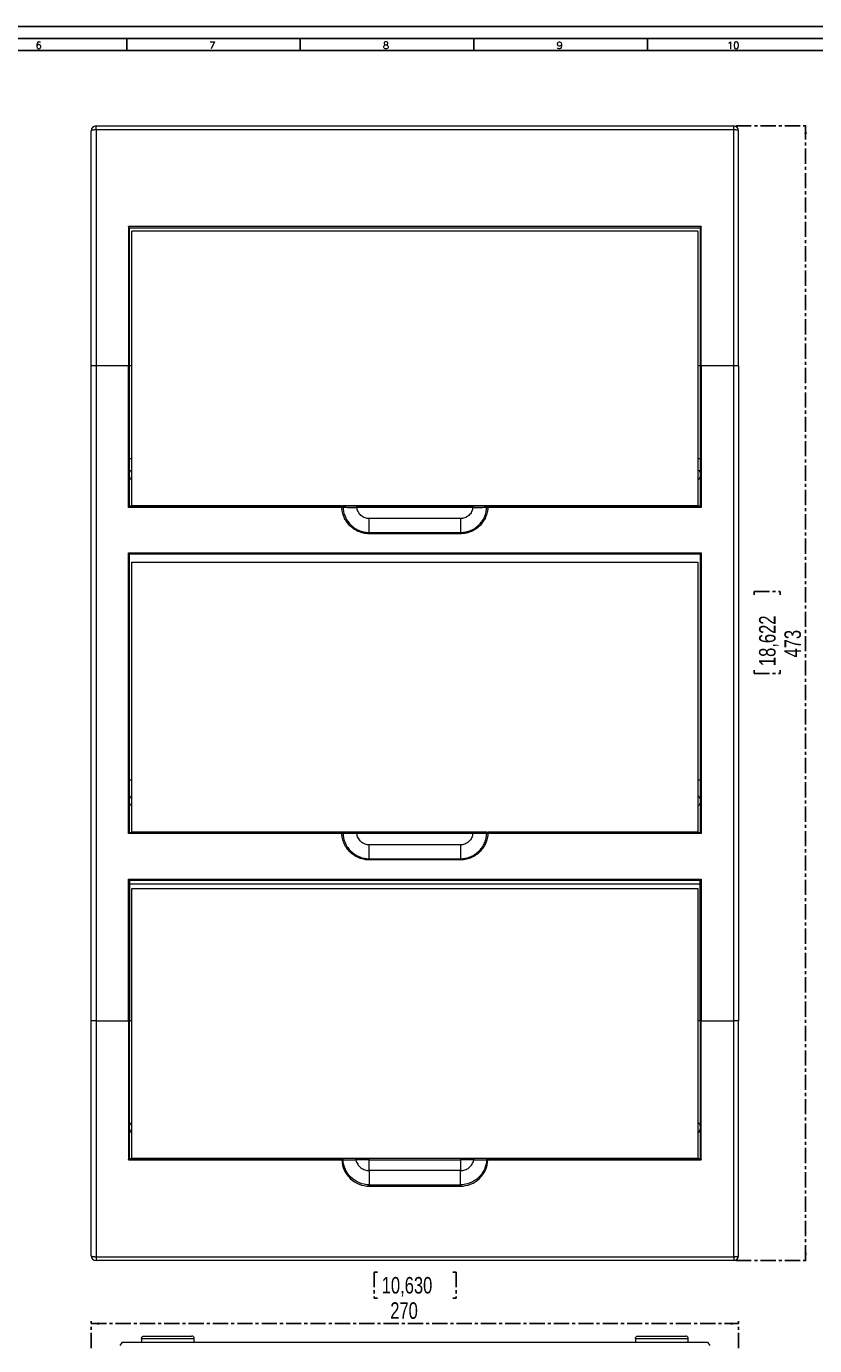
# Model space of a CAD drawing. Header units: millimetres. Extents: x 0 to 1189, y 0 to 841.
# Tile 3 of 6: x 418 to 747, y 291 to 841. Entities that reach past the tile are written whole.
import ezdxf

# ---------------------------------------------------------------- set-up
doc = ezdxf.new("R2010")
doc.units = ezdxf.units.MM
doc.linetypes.add('CENTER', pattern=[10.16, 6.35, -1.27, 1.27, -1.27])
doc.layers.add('CENTRO', color=7, linetype='CENTER')
doc.layers.add('FORMATO', color=7, linetype='Continuous')
doc.styles.add('SLDTEXTSTYLE0', font='ROMANS')
doc.styles.add('SLDTEXTSTYLE3', font='TXT', dxfattribs={"width": 0.75})
doc.dimstyles.new('SLDDIMSTYLE0', dxfattribs={"dimtxt": 6.879167, "dimasz": 3.302, "dimexe": 0, "dimexo": 0.0625, "dimgap": 1.719792, "dimtad": 1, "dimdec": 1, "dimrnd": 1e-09, "dimzin": 12, "dimdsep": 46, "dimtxsty": 'SLDTEXTSTYLE3', "dimsah": 1, "dimcen": 0.09, "dimadec": 0, "dimazin": 3, "dimtfac": 1, "dimtdec": 1, "dimtofl": 0, "dimtmove": 0, "dimatfit": 3, "dimfxl": 1, "dimfrac": 2, "dimtolj": 1, "dimtzin": 12, "dimarcsym": 0})

# ---------------------------------------------------------------- blocks, each defined once
blk = doc.blocks.new('_D')
at = {"layer": 'CENTRO'}
for p, q in [((713.79, 799.48), (743.8, 799.48)), ((742.8, 326.48), (742.8, 799.48)), ((721.31, 604), (721.31, 605.39)), ((721.31, 605.39), (732.24, 605.39)), ((732.24, 605.39), (732.24, 604)), ((721.31, 572.56), (721.31, 571.17)), ((732.24, 571.17), (732.24, 572.56)), ((721.31, 571.17), (732.24, 571.17)), ((713.79, 326.48), (743.8, 326.48))]:
    blk.add_line(p, q, dxfattribs=at)
for points in [[(742.8, 799.48), (742.3, 796.17), (743.31, 796.17)], [(742.8, 326.48), (743.31, 329.78), (742.3, 329.78)]]:
    blk.add_solid(points, dxfattribs=at)
at = {"layer": 'CENTRO', "char_height": 6.879, "attachment_point": 1, "rotation": 90, "style": 'SLDTEXTSTYLE3'}
for s, insert in [('18,622', (723.37, 574.3, -49.44)), ('473', (733.94, 577.87, -49.44))]:
    blk.add_mtext(s, dxfattribs=dict(at, insert=insert))
blk = doc.blocks.new('_D_2')
at = {"layer": 'CENTRO'}
for p, q in [((564.22, 321.69), (562.83, 321.69)), ((562.83, 321.69), (562.83, 310.76)), ((595.66, 321.69), (597.06, 321.69)), ((597.06, 321.69), (597.06, 310.76)), ((562.83, 310.76), (564.22, 310.76)), ((597.06, 310.76), (595.66, 310.76)), ((444.79, 290.01), (444.79, 301.19)), ((444.79, 300.19), (714.79, 300.19)), ((714.79, 290.01), (714.79, 301.19))]:
    blk.add_line(p, q, dxfattribs=at)
for points in [[(444.79, 300.19), (448.1, 299.68), (448.1, 300.7)], [(714.79, 300.19), (711.49, 300.7), (711.49, 299.68)]]:
    blk.add_solid(points, dxfattribs=at)
at = {"layer": 'CENTRO', "char_height": 6.879, "attachment_point": 1, "style": 'SLDTEXTSTYLE3'}
for s, insert in [('10,630', (565.97, 319.62, -33.78)), ('270', (569.53, 309.06, -33.78))]:
    blk.add_mtext(s, dxfattribs=dict(at, insert=insert))

msp = doc.modelspace()

# ---------------------------------------------------------------- linework, layer by layer
at = {"color": 7, "linetype": 'Continuous', "lineweight": 15}
for p, q in [((446.79, 797.87), (446.79, 799.48)), ((446.79, 799.48), (712.79, 799.48)), ((446.79, 797.87), (446.79, 699.48)), ((712.79, 797.87), (446.79, 797.87)), ((712.79, 797.87), (712.79, 799.48)), ((712.79, 699.48), (712.79, 797.87)), ((699.29, 757.53), (460.29, 757.53)), ((460.79, 756.98), (698.79, 756.98)), ((461.79, 641.08), (461.79, 755.58)), ((697.79, 755.58), (461.79, 755.58)), ((697.79, 755.58), (697.79, 641.08)), ((446.79, 699.48), (444.79, 699.48)), ((444.79, 426.48), (444.79, 699.48)), ((446.79, 699.48), (446.79, 426.48)), ((460.29, 699.48), (446.79, 699.48)), ((460.29, 640.48), (460.29, 699.48)), ((460.79, 640.98), (460.79, 699.48)), ((461.79, 699.48), (460.79, 699.48)), ((698.79, 699.48), (697.79, 699.48)), ((698.79, 699.48), (698.79, 640.98)), ((699.29, 699.48), (699.29, 640.48)), ((712.79, 699.48), (699.29, 699.48)), ((712.79, 426.48), (712.79, 699.48)), ((714.79, 699.48), (714.79, 426.48)), ((461.79, 660.77), (460.79, 660.77)), ((698.79, 660.77), (697.79, 660.77)), ((460.29, 640.48), (460.79, 640.98)), ((549.33, 640.48), (460.29, 640.48)), ((549.33, 640.98), (460.79, 640.98)), ((549.18, 641.08), (461.79, 641.08)), ((549.43, 640.96), (549.31, 640.97)), ((549.33, 640.98), (549.33, 640.48)), ((697.79, 641.08), (549.8, 641.08)), ((603.97, 640.98), (555.62, 640.98)), ((603.97, 640.48), (555.62, 640.48)), ((610.26, 640.48), (610.26, 640.98)), ((698.79, 640.98), (610.26, 640.98)), ((699.29, 640.48), (610.26, 640.48)), ((699.29, 640.48), (698.79, 640.98)), ((560.79, 629.99), (560.79, 635.78)), ((598.79, 635.78), (560.79, 635.78)), ((598.79, 635.78), (598.79, 629.99)), ((560.79, 629.99), (560.79, 629.5)), ((560.79, 629.99), (598.79, 629.99)), ((598.79, 629.5), (560.79, 629.5)), ((598.79, 629.99), (598.79, 629.5)), ((460.29, 621.48), (699.29, 621.48)), ((460.29, 504.48), (460.29, 621.48)), ((460.79, 620.98), (460.29, 621.48)), ((460.79, 504.98), (460.79, 620.98)), ((698.79, 620.98), (460.79, 620.98)), ((461.79, 505.08), (461.79, 617.63)), ((461.79, 617.63), (697.79, 617.63)), ((697.79, 617.63), (697.79, 505.08)), ((698.79, 620.98), (699.29, 621.48)), ((698.79, 620.98), (698.79, 504.98)), ((699.29, 621.48), (699.29, 504.48)), ((461.79, 526.76), (460.79, 526.76)), ((698.79, 526.76), (697.79, 526.76)), ((460.79, 504.98), (460.29, 504.48)), ((549.33, 504.48), (460.29, 504.48)), ((460.79, 504.98), (549.33, 504.98)), ((609.77, 505.08), (461.79, 505.08)), ((549.41, 504.97), (549.31, 504.97)), ((549.33, 504.98), (549.33, 504.48)), ((603.97, 504.98), (555.62, 504.98)), ((603.97, 504.48), (555.62, 504.48)), ((610.26, 504.48), (610.26, 504.98)), ((610.26, 504.98), (698.79, 504.98)), ((699.29, 504.48), (610.26, 504.48)), ((697.79, 505.08), (610.41, 505.08)), ((698.79, 504.98), (699.29, 504.48)), ((560.79, 493.99), (560.79, 499.78)), ((598.79, 499.78), (560.79, 499.78)), ((598.79, 499.78), (598.79, 493.99)), ((560.79, 493.99), (560.79, 493.5)), ((560.79, 493.99), (598.79, 493.99)), ((598.79, 493.5), (560.79, 493.5)), ((598.79, 493.5), (598.79, 493.99)), ((460.29, 485.48), (699.29, 485.48)), ((460.29, 426.48), (460.29, 485.48)), ((460.79, 484.98), (460.29, 485.48)), ((460.79, 484.98), (460.79, 426.48)), ((698.79, 484.98), (460.79, 484.98)), ((699.29, 485.48), (698.79, 484.98)), ((698.79, 426.48), (698.79, 484.98)), ((699.29, 485.48), (699.29, 426.48)), ((698.79, 483.43), (460.79, 483.43)), ((461.79, 481.63), (697.79, 481.63)), ((461.79, 369.08), (461.79, 481.63)), ((697.79, 481.63), (697.79, 369.08)), ((446.79, 426.48), (444.79, 426.48)), ((446.79, 426.48), (460.29, 426.48)), ((446.79, 426.48), (446.79, 328.09)), ((460.29, 426.48), (460.29, 368.42)), ((460.79, 426.48), (460.29, 426.48)), ((461.79, 426.48), (460.79, 426.48)), ((698.79, 426.48), (697.79, 426.48)), ((699.29, 426.48), (698.79, 426.48)), ((699.29, 368.42), (699.29, 426.48)), ((699.29, 426.48), (712.79, 426.48)), ((712.79, 328.09), (712.79, 426.48)), ((714.79, 426.48), (712.79, 426.48)), ((461.79, 379.98), (460.79, 379.98)), ((698.79, 379.98), (697.79, 379.98)), ((460.79, 368.98), (549.33, 368.98)), ((697.79, 369.08), (461.79, 369.08)), ((549.41, 368.97), (549.32, 368.97)), ((549.33, 368.98), (549.33, 368.42)), ((598.79, 368.98), (560.79, 368.98)), ((610.26, 368.42), (610.26, 368.98)), ((610.26, 368.98), (698.79, 368.98)), ((460.29, 368.42), (549.33, 368.42)), ((560.79, 363.95), (560.79, 368.41)), ((560.79, 368.41), (598.79, 368.41)), ((560.79, 363.95), (560.79, 358.06)), ((598.79, 363.95), (560.79, 363.95)), ((598.79, 368.41), (598.79, 363.95)), ((598.79, 358.06), (598.79, 363.95)), ((610.26, 368.42), (699.29, 368.42)), ((560.79, 357.5), (560.79, 358.06)), ((560.79, 358.06), (598.79, 358.06)), ((560.79, 357.5), (598.79, 357.5)), ((598.79, 358.06), (598.79, 357.5)), ((446.79, 328.09), (712.79, 328.09)), ((446.79, 328.09), (446.79, 326.48)), ((712.79, 326.48), (446.79, 326.48)), ((712.79, 328.09), (712.79, 326.48)), ((457.66, 292.51), (456.79, 291.01)), ((457.66, 292.51), (701.93, 292.51)), ((465.79, 294.01), (465.79, 292.51)), ((465.79, 294.01), (487.79, 294.01)), ((487.79, 292.51), (487.79, 294.01)), ((671.79, 294.01), (671.79, 292.51)), ((671.79, 294.01), (693.79, 294.01)), ((693.79, 292.51), (693.79, 294.01)), ((701.93, 292.51), (702.79, 291.01))]:
    msp.add_line(p, q, dxfattribs=at)
at = {"color": 7, "linetype": 'Continuous', "lineweight": 15, "flags": 128}
for points in [[(460.29, 757.53), (460.29, 750.3), (460.29, 743.06), (460.29, 735.81), (460.29, 728.55), (460.29, 721.29), (460.29, 714.02), (460.29, 706.75), (460.29, 699.48)], [(699.29, 699.48), (699.29, 706.75), (699.29, 714.02), (699.29, 721.29), (699.29, 728.55), (699.29, 735.81), (699.29, 743.06), (699.29, 750.3), (699.29, 757.53)], [(460.29, 699.48), (460.39, 699.48), (460.49, 699.48), (460.57, 699.48), (460.65, 699.48), (460.71, 699.48), (460.76, 699.48), (460.79, 699.48), (460.79, 699.48)], [(698.79, 699.48), (698.8, 699.48), (698.83, 699.48), (698.88, 699.48), (698.94, 699.48), (699.02, 699.48), (699.1, 699.48), (699.2, 699.48), (699.29, 699.48)], [(714.79, 699.48), (714.76, 699.48), (714.64, 699.48), (714.46, 699.48), (714.21, 699.48), (713.91, 699.48), (713.56, 699.48), (713.18, 699.48), (712.79, 699.48)]]:
    msp.add_lwpolyline(points, dxfattribs=at)
at = {"color": 7, "linetype": 'Continuous', "lineweight": 15}
for centre, radius, start, end in [((446.79, 797.48), 2, 90, 180), ((712.79, 797.48), 2, 0, 90), ((461.79, 654.98), 1, 90, 180), ((697.79, 654.98), 1, 0, 90), ((461.79, 653.18), 1, 180, 270), ((697.79, 653.18), 1, 270, 0), ((461.79, 518.98), 1, 90, 180), ((461.79, 517.18), 1, 180, 270), ((697.79, 518.98), 1, 0, 90), ((697.79, 517.18), 1, 270, 0), ((446.79, 328.48), 2, 180, 270), ((712.79, 328.48), 2, 270, 0)]:
    msp.add_arc(centre, radius, start, end, dxfattribs=at)
for points, knots in [([(446.79, 797.87), (446.56, 797.87), (446.3, 797.86), (445.81, 797.82), (445.58, 797.79), (445.19, 797.71), (445.03, 797.67), (444.84, 797.57), (444.79, 797.52), (444.79, 797.48)], [0, 0, 0, 0, 0.25, 0.25, 0.5, 0.5, 0.75, 0.75, 1, 1, 1, 1]), ([(714.79, 797.48), (714.79, 797.48), (714.79, 797.5), (714.78, 797.53), (714.75, 797.56), (714.71, 797.59), (714.62, 797.64), (714.47, 797.69), (714.22, 797.75), (713.91, 797.8), (713.62, 797.83), (713.38, 797.85), (713.18, 797.86), (712.99, 797.86), (712.86, 797.86), (712.79, 797.87)], [0, 0, 0, 0, 0.040529, 0.082198, 0.1251, 0.185733, 0.250172, 0.375093, 0.500014, 0.624936, 0.749857, 0.812393, 0.874929, 0.942324, 1, 1, 1, 1]), ([(444.79, 699.48), (444.79, 700.22), (444.79, 701.72), (444.79, 703.96), (444.79, 706.2), (444.79, 708.44), (444.79, 710.68), (444.79, 712.92), (444.79, 715.15), (444.79, 717.39), (444.79, 719.63), (444.79, 721.87), (444.79, 727.47), (444.79, 736.43), (444.79, 748.72), (444.79, 760.98), (444.79, 770.49), (444.79, 777.26), (444.79, 781.31), (444.79, 785.36), (444.79, 789.41), (444.79, 793.44), (444.79, 796.13), (444.79, 797.48)], [0, 0, 0, 0, 0.0227177, 0.0454333, 0.0681472, 0.0908599, 0.1135719, 0.1362835, 0.1589953, 0.1817077, 0.2044211, 0.227136, 0.2498529, 0.374924, 0.5000002, 0.6250714, 0.7501476, 0.7917922, 0.8334321, 0.87507, 0.9167088, 0.9583512, 1, 1, 1, 1]), ([(714.79, 699.48), (714.79, 715.89), (714.79, 732.34), (714.79, 765.08), (714.79, 781.38), (714.79, 797.48)], [0, 0, 0, 0, 0.5, 0.5, 1, 1, 1, 1]), ([(460.79, 756.98), (460.79, 756.98), (460.79, 756.99), (460.78, 757), (460.77, 757.03), (460.72, 757.08), (460.62, 757.2), (460.49, 757.34), (460.39, 757.43), (460.34, 757.49), (460.31, 757.52), (460.29, 757.53)], [0, 0, 0, 0, 0.062146, 0.125636, 0.186896, 0.251468, 0.500737, 0.749567, 0.874724, 0.937495, 1, 1, 1, 1]), ([(460.79, 699.48), (460.79, 700.21), (460.79, 701.69), (460.79, 703.91), (460.79, 706.13), (460.79, 708.34), (460.79, 710.56), (460.79, 712.77), (460.79, 714.99), (460.79, 717.21), (460.79, 719.42), (460.79, 721.63), (460.79, 723.85), (460.79, 726.06), (460.79, 728.91), (460.79, 732.39), (460.79, 736.5), (460.79, 740.61), (460.79, 744.71), (460.79, 748.8), (460.79, 752.89), (460.79, 755.62), (460.79, 756.98)], [0, 0, 0, 0, 0.038463, 0.076928, 0.115393, 0.153858, 0.192324, 0.230789, 0.269253, 0.307716, 0.346178, 0.384637, 0.423094, 0.461549, 0.500001, 0.571533, 0.643034, 0.714503, 0.785936, 0.857332, 0.928687, 1, 1, 1, 1]), ([(699.29, 757.53), (699.27, 757.51), (699.22, 757.45), (699.13, 757.37), (699.04, 757.28), (698.94, 757.17), (698.87, 757.08), (698.82, 757.03), (698.81, 757), (698.8, 756.99), (698.8, 756.98), (698.79, 756.98)], [0, 0, 0, 0, 0.0992686, 0.2503674, 0.3870671, 0.4999229, 0.7490867, 0.8135579, 0.87473, 0.9380322, 1, 1, 1, 1]), ([(698.79, 756.98), (698.79, 756.24), (698.79, 754.78), (698.79, 752.57), (698.79, 750.37), (698.79, 748.16), (698.79, 745.95), (698.79, 743.75), (698.79, 741.54), (698.79, 739.33), (698.79, 737.12), (698.79, 734.91), (698.79, 732.7), (698.79, 730.49), (698.79, 727.64), (698.79, 724.16), (698.79, 720.04), (698.79, 715.93), (698.79, 711.81), (698.79, 707.7), (698.79, 703.59), (698.79, 700.85), (698.79, 699.48)], [0, 0, 0, 0, 0.038463, 0.076927, 0.115392, 0.153857, 0.192323, 0.230788, 0.269252, 0.307715, 0.346176, 0.384636, 0.423093, 0.461548, 0.5, 0.571532, 0.643033, 0.714502, 0.785935, 0.857331, 0.928687, 1, 1, 1, 1]), ([(549.33, 640.98), (549.38, 640.98), (549.45, 640.97), (549.57, 640.92), (549.62, 640.88), (549.72, 640.79), (549.76, 640.73), (549.81, 640.62), (549.82, 640.55), (549.82, 640.5)], [0, 0, 0, 0, 0.25, 0.25, 0.5, 0.5, 0.75, 0.75, 1, 1, 1, 1]), ([(555.62, 640.98), (555.55, 640.98), (555.4, 640.98), (555.18, 640.98), (554.94, 640.98), (554.69, 640.98), (554.44, 640.98), (554.17, 640.98), (553.89, 640.98), (553.61, 640.98), (553.32, 640.98), (553.03, 640.98), (552.73, 640.98), (552.43, 640.98), (552.12, 640.98), (551.82, 640.98), (551.53, 640.98), (551.23, 640.98), (550.95, 640.98), (550.68, 640.98), (550.43, 640.98), (550.19, 640.98), (549.97, 640.98), (549.78, 640.98), (549.61, 640.98), (549.48, 640.98), (549.38, 640.98), (549.34, 640.98), (549.33, 640.98)], [0, 0, 0, 0, 0.022661, 0.046583, 0.071763, 0.098203, 0.125906, 0.154873, 0.185104, 0.216598, 0.249356, 0.283379, 0.318666, 0.355217, 0.393033, 0.432115, 0.472463, 0.514076, 0.556956, 0.601104, 0.646519, 0.693203, 0.741156, 0.790379, 0.840873, 0.892639, 0.945681, 1, 1, 1, 1]), ([(549.82, 640.5), (549.82, 640.5), (549.82, 640.5), (549.8, 640.5), (549.77, 640.49), (549.73, 640.49), (549.67, 640.49), (549.59, 640.49), (549.52, 640.48), (549.42, 640.48), (549.36, 640.48), (549.33, 640.48)], [0, 0, 0, 0, 0.081097, 0.1642735, 0.2501623, 0.3686171, 0.5001206, 0.6154497, 0.7500755, 0.8520904, 1, 1, 1, 1]), ([(560.79, 629.5), (560.68, 629.5), (560.45, 629.5), (560.11, 629.51), (559.77, 629.54), (559.43, 629.57), (559.09, 629.62), (558.51, 629.72), (557.69, 629.9), (556.65, 630.25), (555.63, 630.7), (554.31, 631.45), (552.8, 632.63), (551.56, 634.09), (550.75, 635.37), (550.26, 636.37), (549.87, 637.4), (549.62, 638.31), (549.46, 639.12), (549.37, 639.79), (549.34, 640.25), (549.33, 640.48)], [0, 0, 0, 0, 0.019538, 0.03904, 0.058523, 0.078005, 0.097502, 0.117031, 0.178828, 0.240655, 0.304876, 0.369128, 0.500006, 0.630885, 0.695106, 0.759358, 0.821155, 0.882981, 0.921991, 0.960951, 1, 1, 1, 1]), ([(549.82, 640.5), (549.85, 639.86), (549.93, 639.21), (550.23, 637.89), (550.45, 637.23), (551.01, 635.94), (551.36, 635.3), (552.2, 634.11), (552.68, 633.55), (553.74, 632.53), (554.32, 632.08), (555.55, 631.3), (556.2, 630.98), (557.51, 630.47), (558.18, 630.29), (559.51, 630.05), (560.16, 629.99), (560.79, 629.99)], [0, 0, 0, 0, 0.125, 0.125, 0.25, 0.25, 0.375, 0.375, 0.5, 0.5, 0.625, 0.625, 0.75, 0.75, 0.875, 0.875, 1, 1, 1, 1]), ([(549.82, 640.5), (549.88, 640.5), (550.07, 640.5), (550.71, 640.5), (551.15, 640.49), (552.21, 640.49), (552.83, 640.49), (554.18, 640.48), (554.9, 640.48), (555.62, 640.48)], [0, 0, 0, 0, 0.25, 0.25, 0.5, 0.5, 0.75, 0.75, 1, 1, 1, 1]), ([(555.62, 640.48), (555.62, 640.53), (555.62, 640.6), (555.62, 640.72), (555.62, 640.78), (555.62, 640.88), (555.62, 640.92), (555.62, 640.96), (555.62, 640.98), (555.62, 640.98)], [0, 0, 0, 0, 0.25, 0.25, 0.5, 0.5, 0.75, 0.75, 1, 1, 1, 1]), ([(560.79, 635.78), (560.22, 635.78), (559.6, 635.87), (558.4, 636.32), (557.81, 636.66), (556.82, 637.56), (556.41, 638.11), (555.84, 639.27), (555.68, 639.89), (555.62, 640.48)], [0, 0, 0, 0, 0.25, 0.25, 0.5, 0.5, 0.75, 0.75, 1, 1, 1, 1]), ([(598.79, 629.99), (599.43, 629.99), (600.08, 630.05), (601.4, 630.29), (602.07, 630.47), (603.39, 630.98), (604.04, 631.3), (605.27, 632.08), (605.85, 632.53), (606.91, 633.55), (607.39, 634.11), (608.23, 635.3), (608.58, 635.94), (609.14, 637.23), (609.36, 637.89), (609.65, 639.21), (609.74, 639.86), (609.77, 640.5)], [0, 0, 0, 0, 0.125, 0.125, 0.25, 0.25, 0.375, 0.375, 0.5, 0.5, 0.625, 0.625, 0.75, 0.75, 0.875, 0.875, 1, 1, 1, 1]), ([(610.26, 640.48), (610.26, 640.36), (610.25, 640.13), (610.22, 639.79), (610.18, 639.45), (610.13, 639.12), (610.06, 638.78), (609.94, 638.2), (609.72, 637.4), (609.33, 636.37), (608.84, 635.37), (608.03, 634.09), (606.79, 632.63), (605.28, 631.45), (603.96, 630.7), (602.94, 630.25), (601.89, 629.9), (600.97, 629.69), (600.16, 629.57), (599.48, 629.51), (599.02, 629.5), (598.79, 629.5)], [0, 0, 0, 0, 0.019538, 0.03904, 0.058523, 0.078005, 0.097502, 0.117031, 0.178828, 0.240655, 0.304876, 0.369128, 0.500006, 0.630885, 0.695106, 0.759358, 0.821155, 0.882981, 0.921991, 0.960951, 1, 1, 1, 1]), ([(603.97, 640.48), (603.91, 639.89), (603.75, 639.27), (603.18, 638.11), (602.77, 637.56), (601.77, 636.66), (601.19, 636.32), (599.99, 635.87), (599.37, 635.78), (598.79, 635.78)], [0, 0, 0, 0, 0.25, 0.25, 0.5, 0.5, 0.75, 0.75, 1, 1, 1, 1]), ([(603.97, 640.98), (603.97, 640.98), (603.97, 640.96), (603.97, 640.92), (603.97, 640.88), (603.97, 640.78), (603.97, 640.72), (603.97, 640.6), (603.97, 640.53), (603.97, 640.48)], [0, 0, 0, 0, 0.25, 0.25, 0.5, 0.5, 0.75, 0.75, 1, 1, 1, 1]), ([(610.26, 640.98), (610.26, 640.98), (610.25, 640.98), (610.21, 640.98), (610.12, 640.98), (609.94, 640.98), (609.63, 640.98), (609.26, 640.98), (608.82, 640.98), (608.37, 640.98), (607.92, 640.98), (607.49, 640.98), (607.02, 640.98), (606.58, 640.98), (606.13, 640.98), (605.7, 640.98), (605.26, 640.98), (604.83, 640.98), (604.4, 640.98), (604.11, 640.98), (603.97, 640.98)], [0, 0, 0, 0, 0.019374, 0.044667, 0.090107, 0.173968, 0.258186, 0.33738, 0.413637, 0.491235, 0.546175, 0.604924, 0.662003, 0.719427, 0.763256, 0.81559, 0.862676, 0.909105, 0.954884, 1, 1, 1, 1]), ([(603.97, 640.48), (604.69, 640.48), (605.41, 640.48), (606.76, 640.49), (607.38, 640.49), (608.44, 640.49), (608.88, 640.5), (609.51, 640.5), (609.71, 640.5), (609.77, 640.5)], [0, 0, 0, 0, 0.25, 0.25, 0.5, 0.5, 0.75, 0.75, 1, 1, 1, 1]), ([(609.77, 640.5), (609.77, 640.5), (609.79, 640.5), (609.85, 640.49), (609.89, 640.49), (609.99, 640.49), (610.04, 640.49), (610.16, 640.48), (610.21, 640.48), (610.26, 640.48)], [0, 0, 0, 0, 0.25, 0.25, 0.5, 0.5, 0.75, 0.75, 1, 1, 1, 1]), ([(609.81, 640.68), (609.82, 640.7), (609.84, 640.74), (609.87, 640.79), (609.92, 640.85), (609.99, 640.9), (610.08, 640.94), (610.17, 640.97), (610.24, 640.97), (610.26, 640.98)], [0, 0, 0, 0, 0.10029, 0.211231, 0.332347, 0.507205, 0.667745, 0.860489, 1, 1, 1, 1]), ([(549.33, 504.98), (549.35, 504.97), (549.39, 504.97), (549.46, 504.96), (549.53, 504.93), (549.59, 504.9), (549.65, 504.86), (549.7, 504.81), (549.75, 504.75), (549.78, 504.69), (549.8, 504.62), (549.82, 504.56), (549.82, 504.52), (549.82, 504.5)], [0, 0, 0, 0, 0.088065, 0.179365, 0.273148, 0.368517, 0.464482, 0.56001, 0.654102, 0.745841, 0.83445, 0.919316, 1, 1, 1, 1]), ([(549.82, 504.5), (549.82, 504.5), (549.82, 504.5), (549.8, 504.5), (549.77, 504.49), (549.73, 504.49), (549.67, 504.49), (549.59, 504.49), (549.52, 504.48), (549.42, 504.48), (549.36, 504.48), (549.33, 504.48)], [0, 0, 0, 0, 0.0810928, 0.1642713, 0.2501621, 0.3686147, 0.5001202, 0.6154643, 0.7500748, 0.8523604, 1, 1, 1, 1]), ([(560.79, 493.5), (560.68, 493.5), (560.45, 493.5), (560.11, 493.51), (559.77, 493.54), (559.43, 493.57), (559.09, 493.62), (558.51, 493.72), (557.69, 493.9), (556.65, 494.25), (555.63, 494.7), (554.31, 495.45), (552.8, 496.63), (551.56, 498.09), (550.75, 499.37), (550.26, 500.37), (549.87, 501.4), (549.62, 502.31), (549.46, 503.12), (549.37, 503.79), (549.34, 504.25), (549.33, 504.48)], [0, 0, 0, 0, 0.019538, 0.03904, 0.058523, 0.078005, 0.097502, 0.117031, 0.178828, 0.240655, 0.304876, 0.369128, 0.500006, 0.630885, 0.695106, 0.759358, 0.821155, 0.882981, 0.921991, 0.960951, 1, 1, 1, 1]), ([(555.62, 504.98), (555.54, 504.98), (555.38, 504.98), (555.14, 504.98), (554.88, 504.98), (554.61, 504.98), (554.33, 504.98), (554.03, 504.98), (553.73, 504.98), (553.42, 504.98), (553.1, 504.98), (552.78, 504.98), (552.45, 504.98), (552.12, 504.98), (551.8, 504.98), (551.48, 504.98), (551.16, 504.98), (550.86, 504.98), (550.57, 504.98), (550.3, 504.98), (550.06, 504.98), (549.84, 504.98), (549.72, 504.98), (549.66, 504.98)], [0, 0, 0, 0, 0.029695, 0.061178, 0.094447, 0.129504, 0.166353, 0.204995, 0.24543, 0.287658, 0.331679, 0.377493, 0.425102, 0.474505, 0.525703, 0.578697, 0.633487, 0.690074, 0.748459, 0.808643, 0.870628, 0.934413, 1, 1, 1, 1]), ([(549.82, 504.5), (549.85, 503.86), (549.93, 503.21), (550.23, 501.89), (550.45, 501.23), (551.01, 499.94), (551.36, 499.3), (552.2, 498.11), (552.68, 497.55), (553.74, 496.53), (554.32, 496.08), (555.55, 495.3), (556.2, 494.98), (557.51, 494.47), (558.18, 494.29), (559.51, 494.05), (560.16, 493.99), (560.79, 493.99)], [0, 0, 0, 0, 0.125, 0.125, 0.25, 0.25, 0.375, 0.375, 0.5, 0.5, 0.625, 0.625, 0.75, 0.75, 0.875, 0.875, 1, 1, 1, 1]), ([(555.62, 504.48), (555.54, 504.48), (555.37, 504.48), (555.12, 504.48), (554.85, 504.48), (554.57, 504.48), (554.28, 504.48), (553.98, 504.49), (553.68, 504.49), (553.36, 504.49), (553.04, 504.49), (552.72, 504.49), (552.41, 504.49), (552.1, 504.49), (551.8, 504.49), (551.5, 504.49), (551.21, 504.49), (550.94, 504.49), (550.69, 504.5), (550.47, 504.5), (550.27, 504.5), (550.1, 504.5), (549.97, 504.5), (549.87, 504.5), (549.84, 504.5), (549.82, 504.5)], [0, 0, 0, 0, 0.028025, 0.057525, 0.088529, 0.121066, 0.155153, 0.190803, 0.22802, 0.266795, 0.307107, 0.348924, 0.392195, 0.435353, 0.480348, 0.52709, 0.575465, 0.625335, 0.676535, 0.728879, 0.782159, 0.836152, 0.89062, 0.945318, 1, 1, 1, 1]), ([(555.62, 504.48), (555.62, 504.53), (555.62, 504.6), (555.62, 504.72), (555.62, 504.78), (555.62, 504.88), (555.62, 504.92), (555.62, 504.96), (555.62, 504.98), (555.62, 504.98)], [0, 0, 0, 0, 0.25, 0.25, 0.5, 0.5, 0.75, 0.75, 1, 1, 1, 1]), ([(560.79, 499.78), (560.22, 499.78), (559.6, 499.87), (558.4, 500.32), (557.81, 500.66), (556.82, 501.56), (556.41, 502.11), (555.84, 503.27), (555.68, 503.89), (555.62, 504.48)], [0, 0, 0, 0, 0.25, 0.25, 0.5, 0.5, 0.75, 0.75, 1, 1, 1, 1]), ([(598.79, 493.99), (599.43, 493.99), (600.08, 494.05), (601.4, 494.29), (602.07, 494.47), (603.39, 494.98), (604.04, 495.3), (605.27, 496.08), (605.85, 496.53), (606.91, 497.55), (607.39, 498.11), (608.23, 499.3), (608.58, 499.94), (609.14, 501.23), (609.36, 501.89), (609.65, 503.21), (609.74, 503.86), (609.77, 504.5)], [0, 0, 0, 0, 0.125, 0.125, 0.25, 0.25, 0.375, 0.375, 0.5, 0.5, 0.625, 0.625, 0.75, 0.75, 0.875, 0.875, 1, 1, 1, 1]), ([(610.26, 504.48), (610.26, 504.36), (610.25, 504.13), (610.22, 503.79), (610.18, 503.45), (610.13, 503.12), (610.06, 502.78), (609.94, 502.2), (609.72, 501.4), (609.33, 500.37), (608.84, 499.37), (608.03, 498.09), (606.79, 496.63), (605.28, 495.45), (603.96, 494.7), (602.94, 494.25), (601.89, 493.9), (600.97, 493.69), (600.16, 493.57), (599.48, 493.51), (599.02, 493.5), (598.79, 493.5)], [0, 0, 0, 0, 0.019538, 0.03904, 0.058523, 0.078005, 0.097502, 0.117031, 0.178828, 0.240655, 0.304876, 0.369128, 0.500006, 0.630885, 0.695106, 0.759358, 0.821155, 0.882981, 0.921991, 0.960951, 1, 1, 1, 1]), ([(603.97, 504.48), (603.91, 503.89), (603.75, 503.27), (603.18, 502.11), (602.77, 501.56), (601.77, 500.66), (601.19, 500.32), (599.99, 499.87), (599.37, 499.78), (598.79, 499.78)], [0, 0, 0, 0, 0.25, 0.25, 0.5, 0.5, 0.75, 0.75, 1, 1, 1, 1]), ([(603.97, 504.98), (603.97, 504.98), (603.97, 504.96), (603.97, 504.92), (603.97, 504.88), (603.97, 504.78), (603.97, 504.72), (603.97, 504.6), (603.97, 504.53), (603.97, 504.48)], [0, 0, 0, 0, 0.25, 0.25, 0.5, 0.5, 0.75, 0.75, 1, 1, 1, 1]), ([(610.26, 504.98), (610.26, 504.98), (610.24, 504.98), (610.21, 504.98), (610.12, 504.98), (609.93, 504.98), (609.62, 504.98), (609.24, 504.98), (608.81, 504.98), (608.36, 504.98), (607.91, 504.98), (607.48, 504.98), (607.01, 504.98), (606.57, 504.98), (606.12, 504.98), (605.7, 504.98), (605.25, 504.98), (604.82, 504.98), (604.4, 504.98), (604.11, 504.98), (603.97, 504.98)], [0, 0, 0, 0, 0.01981, 0.045491, 0.091766, 0.176362, 0.263221, 0.34015, 0.416827, 0.493227, 0.547499, 0.606042, 0.662918, 0.720145, 0.763763, 0.815928, 0.862877, 0.909203, 0.954915, 1, 1, 1, 1]), ([(609.77, 504.5), (609.76, 504.5), (609.74, 504.5), (609.71, 504.5), (609.66, 504.5), (609.6, 504.5), (609.54, 504.5), (609.46, 504.5), (609.38, 504.5), (609.28, 504.5), (609.18, 504.5), (609.07, 504.5), (608.95, 504.5), (608.82, 504.49), (608.69, 504.49), (608.55, 504.49), (608.41, 504.49), (608.26, 504.49), (608.11, 504.49), (607.96, 504.49), (607.8, 504.49), (607.65, 504.49), (607.49, 504.49), (607.33, 504.49), (607.06, 504.49), (606.68, 504.49), (606.18, 504.49), (605.69, 504.49), (605.23, 504.48), (604.78, 504.48), (604.37, 504.48), (604.1, 504.48), (603.97, 504.48)], [0, 0, 0, 0, 0.028612, 0.057261, 0.085911, 0.114528, 0.143077, 0.171521, 0.199826, 0.227958, 0.255883, 0.28357, 0.310986, 0.338102, 0.36489, 0.391323, 0.417376, 0.443026, 0.468252, 0.493033, 0.517354, 0.541196, 0.564548, 0.587396, 0.609731, 0.676693, 0.740027, 0.799596, 0.855343, 0.907278, 0.955463, 1, 1, 1, 1]), ([(609.77, 504.5), (609.77, 504.51), (609.77, 504.55), (609.78, 504.61), (609.81, 504.69), (609.85, 504.76), (609.92, 504.84), (609.99, 504.9), (610.08, 504.94), (610.17, 504.97), (610.24, 504.97), (610.26, 504.98)], [0, 0, 0, 0, 0.0656479, 0.1492084, 0.252071, 0.367742, 0.5006262, 0.6316514, 0.7515558, 0.8955241, 1, 1, 1, 1]), ([(609.77, 504.5), (609.77, 504.5), (609.79, 504.5), (609.85, 504.49), (609.89, 504.49), (609.99, 504.49), (610.04, 504.49), (610.16, 504.48), (610.21, 504.48), (610.26, 504.48)], [0, 0, 0, 0, 0.25, 0.25, 0.5, 0.5, 0.75, 0.75, 1, 1, 1, 1]), ([(444.79, 328.48), (444.79, 329.21), (444.79, 330.67), (444.79, 332.87), (444.79, 335.08), (444.79, 337.28), (444.79, 339.49), (444.79, 341.69), (444.79, 343.9), (444.79, 346.11), (444.79, 348.32), (444.79, 350.54), (444.79, 356.08), (444.79, 364.97), (444.79, 377.23), (444.79, 389.53), (444.79, 399.1), (444.79, 405.95), (444.79, 410.05), (444.79, 414.15), (444.79, 418.26), (444.79, 422.37), (444.79, 425.11), (444.79, 426.48)], [0, 0, 0, 0, 0.0227177, 0.0454333, 0.0681472, 0.0908599, 0.1135719, 0.1362835, 0.1589953, 0.1817077, 0.2044211, 0.227136, 0.2498529, 0.374924, 0.5000002, 0.6250714, 0.7501476, 0.7917922, 0.8334321, 0.87507, 0.9167088, 0.9583512, 1, 1, 1, 1]), ([(714.79, 328.48), (714.79, 344.57), (714.79, 360.87), (714.79, 393.61), (714.79, 410.06), (714.79, 426.48)], [0, 0, 0, 0, 0.5, 0.5, 1, 1, 1, 1]), ([(461.79, 383.8), (461.72, 383.8), (461.65, 383.79), (461.51, 383.76), (461.44, 383.73), (461.25, 383.64), (461.14, 383.55), (460.96, 383.33), (460.89, 383.2), (460.81, 382.92), (460.79, 382.78), (460.79, 382.64)], [0, 0, 0, 0, 0.125, 0.125, 0.25, 0.25, 0.5, 0.5, 0.75, 0.75, 1, 1, 1, 1]), ([(460.79, 381.39), (460.79, 381.25), (460.81, 381.11), (460.89, 380.84), (460.96, 380.71), (461.14, 380.49), (461.25, 380.4), (461.51, 380.27), (461.65, 380.24), (461.79, 380.24)], [0, 0, 0, 0, 0.25, 0.25, 0.5, 0.5, 0.75, 0.75, 1, 1, 1, 1]), ([(698.79, 382.64), (698.79, 382.78), (698.78, 382.93), (698.7, 383.2), (698.63, 383.33), (698.45, 383.55), (698.34, 383.64), (698.08, 383.76), (697.94, 383.8), (697.79, 383.8)], [0, 0, 0, 0, 0.25, 0.25, 0.5, 0.5, 0.75, 0.75, 1, 1, 1, 1]), ([(697.79, 380.24), (697.87, 380.24), (697.94, 380.25), (698.08, 380.28), (698.15, 380.3), (698.34, 380.4), (698.45, 380.49), (698.63, 380.71), (698.7, 380.84), (698.78, 381.11), (698.79, 381.25), (698.79, 381.39)], [0, 0, 0, 0, 0.125, 0.125, 0.25, 0.25, 0.5, 0.5, 0.75, 0.75, 1, 1, 1, 1]), ([(460.29, 368.42), (460.32, 368.44), (460.37, 368.5), (460.46, 368.58), (460.55, 368.67), (460.65, 368.78), (460.72, 368.87), (460.77, 368.92), (460.78, 368.95), (460.79, 368.96), (460.79, 368.97), (460.79, 368.97)], [0, 0, 0, 0, 0.098962, 0.250635, 0.387044, 0.499833, 0.748764, 0.813272, 0.874473, 0.937907, 1, 1, 1, 1]), ([(549.33, 368.98), (549.35, 368.97), (549.4, 368.97), (549.47, 368.96), (549.53, 368.93), (549.6, 368.9), (549.66, 368.86), (549.71, 368.8), (549.75, 368.75), (549.78, 368.68), (549.81, 368.62), (549.82, 368.56), (549.83, 368.51), (549.83, 368.49)], [0, 0, 0, 0, 0.087981, 0.179213, 0.272945, 0.368283, 0.464235, 0.559771, 0.653886, 0.745665, 0.834324, 0.919249, 1, 1, 1, 1]), ([(549.83, 368.49), (549.82, 368.49), (549.8, 368.48), (549.74, 368.46), (549.71, 368.46), (549.63, 368.44), (549.58, 368.44), (549.46, 368.43), (549.4, 368.42), (549.33, 368.42)], [0, 0, 0, 0, 0.25, 0.25, 0.5, 0.5, 0.75, 0.75, 1, 1, 1, 1]), ([(560.79, 358.06), (559.4, 358.06), (558, 358.33), (555.41, 359.36), (554.22, 360.13), (552.2, 362.06), (551.38, 363.21), (550.23, 365.74), (549.89, 367.11), (549.83, 368.49)], [0, 0, 0, 0, 0.25, 0.25, 0.5, 0.5, 0.75, 0.75, 1, 1, 1, 1]), ([(549.83, 368.49), (549.89, 368.49), (550.07, 368.49), (550.67, 368.48), (551.08, 368.47), (552.07, 368.46), (552.65, 368.46), (553.89, 368.44), (554.55, 368.43), (555.22, 368.42)], [0, 0, 0, 0, 0.25, 0.25, 0.5, 0.5, 0.75, 0.75, 1, 1, 1, 1]), ([(555.22, 368.42), (555.22, 368.48), (555.22, 368.55), (555.22, 368.69), (555.22, 368.75), (555.22, 368.86), (555.22, 368.91), (555.22, 368.96), (555.22, 368.98), (555.22, 368.98)], [0, 0, 0, 0, 0.25, 0.25, 0.5, 0.5, 0.75, 0.75, 1, 1, 1, 1]), ([(560.79, 368.98), (560.68, 368.98), (560.57, 368.98), (560.34, 368.98), (560.22, 368.98), (559.88, 368.98), (559.64, 368.98), (558.94, 368.98), (558.47, 368.98), (557.08, 368.98), (556.15, 368.98), (555.22, 368.98)], [0, 0, 0, 0, 0.0625, 0.0625, 0.125, 0.125, 0.25, 0.25, 0.5, 0.5, 1, 1, 1, 1]), ([(560.79, 368.41), (560.79, 368.47), (560.79, 368.54), (560.79, 368.68), (560.79, 368.75), (560.79, 368.86), (560.79, 368.91), (560.79, 368.96), (560.79, 368.98), (560.79, 368.98)], [0, 0, 0, 0, 0.25, 0.25, 0.5, 0.5, 0.75, 0.75, 1, 1, 1, 1]), ([(598.79, 368.98), (598.79, 368.98), (598.79, 368.96), (598.79, 368.91), (598.79, 368.86), (598.79, 368.75), (598.79, 368.68), (598.79, 368.54), (598.79, 368.47), (598.79, 368.41)], [0, 0, 0, 0, 0.25, 0.25, 0.5, 0.5, 0.75, 0.75, 1, 1, 1, 1]), ([(604.37, 368.98), (603.44, 368.98), (602.51, 368.98), (601.12, 368.98), (600.65, 368.98), (599.95, 368.98), (599.71, 368.98), (599.25, 368.98), (599.02, 368.98), (598.79, 368.98)], [0, 0, 0, 0, 0.5, 0.5, 0.75, 0.75, 0.875, 0.875, 1, 1, 1, 1]), ([(609.76, 368.49), (609.69, 367.11), (609.36, 365.74), (608.21, 363.21), (607.39, 362.06), (605.37, 360.13), (604.18, 359.37), (601.59, 358.33), (600.19, 358.06), (598.79, 358.06)], [0, 0, 0, 0, 0.25, 0.25, 0.5, 0.5, 0.75, 0.75, 1, 1, 1, 1]), ([(604.37, 368.98), (604.37, 368.98), (604.37, 368.96), (604.37, 368.91), (604.37, 368.86), (604.37, 368.75), (604.37, 368.69), (604.37, 368.55), (604.37, 368.48), (604.37, 368.42)], [0, 0, 0, 0, 0.25, 0.25, 0.5, 0.5, 0.75, 0.75, 1, 1, 1, 1]), ([(604.37, 368.42), (605.04, 368.43), (605.7, 368.44), (606.94, 368.46), (607.52, 368.46), (608.51, 368.47), (608.92, 368.48), (609.52, 368.49), (609.7, 368.49), (609.76, 368.49)], [0, 0, 0, 0, 0.25, 0.25, 0.5, 0.5, 0.75, 0.75, 1, 1, 1, 1]), ([(610.26, 368.42), (610.19, 368.42), (610.12, 368.43), (610.01, 368.44), (609.96, 368.44), (609.88, 368.46), (609.85, 368.46), (609.79, 368.48), (609.77, 368.49), (609.76, 368.49)], [0, 0, 0, 0, 0.25, 0.25, 0.5, 0.5, 0.75, 0.75, 1, 1, 1, 1]), ([(609.8, 368.67), (609.84, 368.76), (609.9, 368.84), (610.07, 368.95), (610.17, 368.98), (610.26, 368.98)], [0, 0, 0, 0, 0.5, 0.5, 1, 1, 1, 1]), ([(698.79, 368.97), (698.8, 368.97), (698.8, 368.96), (698.81, 368.95), (698.82, 368.92), (698.87, 368.87), (698.97, 368.75), (699.1, 368.62), (699.2, 368.52), (699.25, 368.46), (699.28, 368.43), (699.29, 368.42)], [0, 0, 0, 0, 0.062146, 0.125636, 0.186896, 0.251468, 0.500737, 0.749567, 0.874724, 0.937473, 1, 1, 1, 1]), ([(549.33, 368.42), (549.4, 366.97), (549.75, 365.53), (550.96, 362.89), (551.81, 361.68), (553.92, 359.67), (555.17, 358.87), (557.87, 357.78), (559.33, 357.5), (560.79, 357.5)], [0, 0, 0, 0, 0.25, 0.25, 0.5, 0.5, 0.75, 0.75, 1, 1, 1, 1]), ([(560.79, 368.41), (560.73, 368.41), (560.61, 368.41), (560.43, 368.42), (560.21, 368.43), (559.95, 368.43), (559.56, 368.43), (559.04, 368.43), (558.42, 368.43), (557.73, 368.42), (556.99, 368.42), (556.13, 368.42), (555.54, 368.42), (555.22, 368.42)], [0, 0, 0, 0, 0.033011, 0.066027, 0.098316, 0.149977, 0.207643, 0.306128, 0.428325, 0.542286, 0.680709, 0.826633, 1, 1, 1, 1]), ([(555.22, 368.42), (555.29, 368.1), (555.38, 367.79), (555.62, 367.19), (555.77, 366.9), (556.28, 366.08), (556.72, 365.59), (557.73, 364.79), (558.3, 364.47), (559.21, 364.16), (559.53, 364.08), (560.15, 363.97), (560.46, 363.95), (560.79, 363.95)], [0, 0, 0, 0, 0.125, 0.125, 0.25, 0.25, 0.5, 0.5, 0.75, 0.75, 0.875, 0.875, 1, 1, 1, 1]), ([(604.37, 368.42), (603.8, 368.42), (602.99, 368.42), (601.98, 368.42), (601.29, 368.43), (600.66, 368.43), (600.11, 368.43), (599.71, 368.43), (599.43, 368.43), (599.2, 368.42), (599, 368.41), (598.86, 368.41), (598.79, 368.41)], [0, 0, 0, 0, 0.3055829, 0.4365285, 0.545739, 0.6738061, 0.7770312, 0.8383905, 0.8925561, 0.9277177, 0.963776, 1, 1, 1, 1]), ([(598.79, 357.5), (600.26, 357.5), (601.72, 357.78), (604.42, 358.87), (605.67, 359.67), (607.78, 361.69), (608.63, 362.89), (609.84, 365.53), (610.19, 366.97), (610.26, 368.42)], [0, 0, 0, 0, 0.25, 0.25, 0.5, 0.5, 0.75, 0.75, 1, 1, 1, 1]), ([(598.79, 363.95), (599.13, 363.95), (599.44, 363.97), (600.06, 364.08), (600.38, 364.16), (601.29, 364.47), (601.86, 364.79), (602.87, 365.59), (603.31, 366.08), (603.82, 366.9), (603.97, 367.19), (604.21, 367.79), (604.3, 368.1), (604.37, 368.42)], [0, 0, 0, 0, 0.125, 0.125, 0.25, 0.25, 0.5, 0.5, 0.75, 0.75, 0.875, 0.875, 1, 1, 1, 1]), ([(444.79, 328.48), (444.8, 328.47), (444.8, 328.45), (444.81, 328.43), (444.83, 328.4), (444.88, 328.36), (444.97, 328.31), (445.12, 328.26), (445.37, 328.2), (445.68, 328.15), (445.97, 328.12), (446.21, 328.1), (446.41, 328.09), (446.6, 328.09), (446.73, 328.09), (446.79, 328.09)], [0, 0, 0, 0, 0.040529, 0.082198, 0.1251, 0.185733, 0.250172, 0.375093, 0.500014, 0.624936, 0.749857, 0.812393, 0.874929, 0.942324, 1, 1, 1, 1]), ([(712.79, 328.09), (712.83, 328.09), (712.92, 328.09), (713.05, 328.09), (713.18, 328.09), (713.36, 328.1), (713.61, 328.12), (713.91, 328.15), (714.22, 328.2), (714.47, 328.26), (714.62, 328.31), (714.71, 328.36), (714.76, 328.4), (714.79, 328.44), (714.79, 328.46), (714.79, 328.48)], [0, 0, 0, 0, 0.037383, 0.079075, 0.125101, 0.169331, 0.250162, 0.375084, 0.500007, 0.62493, 0.749853, 0.814292, 0.874927, 0.938797, 1, 1, 1, 1]), ([(465.79, 294.01), (465.79, 294.13), (465.82, 294.26), (465.91, 294.5), (465.99, 294.62), (466.19, 294.82), (466.3, 294.89), (466.55, 294.99), (466.68, 295.01), (466.79, 295.01)], [0, 0, 0, 0, 0.25, 0.25, 0.5, 0.5, 0.75, 0.75, 1, 1, 1, 1]), ([(466.79, 295.01), (466.8, 295.01), (466.8, 295.01), (466.81, 295.01), (466.83, 295.01), (466.85, 295.01), (466.9, 295.01), (467, 295.01), (467.19, 295.01), (467.46, 295.01), (467.93, 295.01), (468.78, 295.01), (469.95, 295.01), (471.1, 295.01), (472.09, 295.01), (473.17, 295.01), (474.33, 295.01), (475.55, 295.01), (476.79, 295.01), (478.04, 295.01), (479.26, 295.01), (480.42, 295.01), (481.5, 295.01), (482.49, 295.01), (483.64, 295.01), (484.81, 295.01), (485.65, 295.01), (486.13, 295.01), (486.4, 295.01), (486.59, 295.01), (486.7, 295.01), (486.76, 295.01), (486.79, 295.01), (486.79, 295.01), (486.79, 295.01)], [0, 0, 0, 0, 0.00849, 0.016971, 0.025446, 0.033924, 0.04241, 0.066392, 0.090391, 0.11742, 0.144466, 0.204869, 0.271564, 0.30715, 0.344022, 0.38199, 0.420825, 0.46026, 0.500001, 0.539743, 0.579177, 0.618012, 0.65598, 0.692852, 0.728438, 0.795133, 0.855536, 0.882566, 0.909612, 0.933594, 0.957593, 0.971722, 0.985849, 1, 1, 1, 1]), ([(487.79, 294.01), (487.79, 294.13), (487.77, 294.26), (487.68, 294.5), (487.6, 294.62), (487.4, 294.82), (487.29, 294.89), (487.04, 294.99), (486.91, 295.01), (486.79, 295.01)], [0, 0, 0, 0, 0.25, 0.25, 0.5, 0.5, 0.75, 0.75, 1, 1, 1, 1]), ([(671.79, 294.01), (671.79, 294.13), (671.82, 294.26), (671.91, 294.5), (671.99, 294.62), (672.19, 294.82), (672.3, 294.89), (672.55, 294.99), (672.68, 295.01), (672.79, 295.01)], [0, 0, 0, 0, 0.25, 0.25, 0.5, 0.5, 0.75, 0.75, 1, 1, 1, 1]), ([(672.79, 295.01), (672.8, 295.01), (672.8, 295.01), (672.81, 295.01), (672.83, 295.01), (672.85, 295.01), (672.9, 295.01), (673, 295.01), (673.19, 295.01), (673.46, 295.01), (673.93, 295.01), (674.78, 295.01), (675.95, 295.01), (677.1, 295.01), (678.09, 295.01), (679.17, 295.01), (680.33, 295.01), (681.55, 295.01), (682.79, 295.01), (684.04, 295.01), (685.26, 295.01), (686.42, 295.01), (687.5, 295.01), (688.49, 295.01), (689.64, 295.01), (690.81, 295.01), (691.65, 295.01), (692.13, 295.01), (692.4, 295.01), (692.59, 295.01), (692.7, 295.01), (692.76, 295.01), (692.79, 295.01), (692.79, 295.01), (692.79, 295.01)], [0, 0, 0, 0, 0.00849, 0.016971, 0.025446, 0.033924, 0.04241, 0.066392, 0.090391, 0.11742, 0.144466, 0.204869, 0.271564, 0.30715, 0.344022, 0.38199, 0.420825, 0.46026, 0.500001, 0.539743, 0.579177, 0.618012, 0.65598, 0.692852, 0.728438, 0.795133, 0.855536, 0.882566, 0.909612, 0.933594, 0.957593, 0.971722, 0.985849, 1, 1, 1, 1]), ([(693.79, 294.01), (693.79, 294.13), (693.77, 294.26), (693.68, 294.5), (693.6, 294.62), (693.4, 294.82), (693.29, 294.89), (693.04, 294.99), (692.91, 295.01), (692.79, 295.01)], [0, 0, 0, 0, 0.25, 0.25, 0.5, 0.5, 0.75, 0.75, 1, 1, 1, 1])]:
    msp.add_open_spline(points, degree=3, knots=knots, dxfattribs=at)
at = {"color": 8, "linetype": 'Continuous', "lineweight": 15}
msp.add_open_spline([(609.77, 640.5), (609.77, 640.51), (609.77, 640.55), (609.78, 640.61), (609.8, 640.66), (609.81, 640.68)], degree=3, knots=[0, 0, 0, 0, 0.261114, 0.592637, 1, 1, 1, 1], dxfattribs=at)
at = {"color": 7, "linetype": 'Continuous', "lineweight": 15}
for points in [[(460.79, 368.97), (460.79, 388.05), (460.79, 407.28), (460.79, 426.48)], [(698.79, 426.48), (698.79, 407.28), (698.79, 388.05), (698.79, 368.97)]]:
    msp.add_open_spline(points, degree=3, dxfattribs=at)
at = {"color": 8, "linetype": 'Continuous', "lineweight": 15}
msp.add_open_spline([(609.76, 368.49), (609.76, 368.55), (609.78, 368.61), (609.8, 368.67)], degree=3, dxfattribs=at)
at = {"layer": 'FORMATO'}
for p, q in [((1189, 841), (0, 841)), ((1184, 836), (25, 836)), ((459.58, 836), (459.58, 831)), ((532.01, 836), (532.01, 831)), ((604.44, 836), (604.44, 831)), ((676.87, 836), (676.87, 831)), ((25, 831), (1184, 831))]:
    msp.add_line(p, q, dxfattribs=at)

# ---------------------------------------------------------------- texts
at = {"layer": 'FORMATO', "char_height": 3, "attachment_point": 2, "style": 'SLDTEXTSTYLE0'}
for s, insert in [('6', (422.85, 834.6)), ('7', (495.28, 834.6)), ('8', (567.71, 834.6)), ('9', (640.14, 834.6)), ('10', (712.55, 834.6))]:
    msp.add_mtext(s, dxfattribs=dict(at, insert=insert))

# ---------------------------------------------------------------- dimensions: what is measured, and where the dimension line sits
at = {"layer": 'CENTRO'}
dim = msp.add_linear_dim(base=(742.8, 799.48), p1=(712.79, 326.48), p2=(712.79, 799.48), angle=90, dimstyle='SLDDIMSTYLE0', dxfattribs=at)
dim.commit()
dim.dimension.update_dxf_attribs({"geometry": '_D', "text_midpoint": (742.8, 588.28), "dimtype": 160})
dim = msp.add_linear_dim(base=(714.79, 300.19), p1=(444.79, 289.01), p2=(714.79, 289.01), dimstyle='SLDDIMSTYLE0', dxfattribs=at)
dim.commit()
dim.dimension.update_dxf_attribs({"geometry": '_D_2', "text_midpoint": (579.94, 300.19), "dimtype": 160})

doc.saveas('drawing.dxf')
